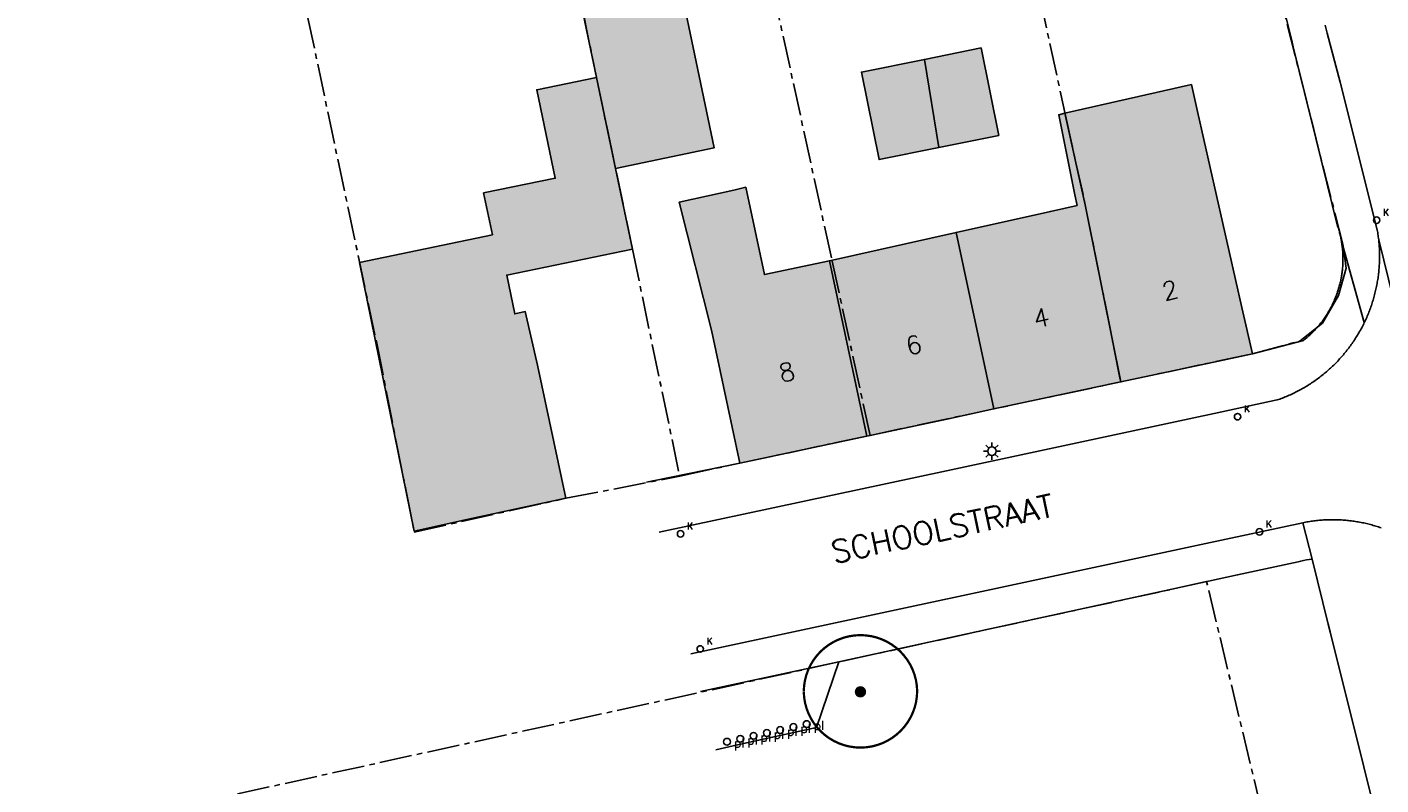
# Model space of a CAD drawing. Header units: metres. Extents: x 202952 to 203755, y 348879 to 349702.
# Tile 5 of 82: x 202981 to 203040, y 349404 to 349438. Entities that reach past the tile are written whole.
import ezdxf
from ezdxf.enums import TextEntityAlignment as Align

# ---------------------------------------------------------------- set-up
doc = ezdxf.new("R2010")
doc.units = ezdxf.units.M
doc.linetypes.add('1-200 CENTER', pattern=[4.28625, 2.8575, -0.47625, 0.47625, -0.47625])
for name, color, linetype in [('PH-BEST-BEBOUWING', 1, 'Continuous'), ('PH-BEST-BEBOUWING-ARCERING', 254, 'Continuous'), ('PH-BEST-HUISNUMMER', 7, 'Continuous'), ('PH-BEST-KADASTRALE-GRENS', 240, '1-200 CENTER'), ('PH-BEST-KOLK', 8, 'Continuous'), ('PH-BEST-LICHTMAST-HANDHAVENB', 6, 'Continuous'), ('PH-BEST-PAAL', 6, 'Continuous'), ('PH-BEST-STRAATNAAM-MAATVOERING', 7, 'Continuous'), ('PH-BEST-WEGDEEL', 253, 'Continuous'), ('PH-INM-BOOM-HANDHAVEN', 96, 'Continuous')]:
    doc.layers.add(name, color=color, linetype=linetype)
doc.styles.add('RDL_MAATVOERING', font='romans.shx')
doc.styles.add('ROMANS', font='romans.shx')

# ---------------------------------------------------------------- blocks, each defined once
blk = doc.blocks.new('*U18')
blk.add_circle((0, 0), 0.142)
at = {"ltscale": 0.05, "style": 'ROMANS'}
blk.add_text('K', height=0.3, dxfattribs=at).set_placement((0.277, 0.195))
blk = doc.blocks.new('Afzetpaal')
blk.add_circle((0, 0), 0.15)
at = {"style": 'RDL_MAATVOERING'}
blk.add_text('pl', height=0.4, dxfattribs=at).set_placement((0.302, -0.254))
blk = doc.blocks.new('Lichtmast 2')
at = {"flags": 128}
for points in [[(-0.5, 0), (-0.25, 0)], [(-0.354, 0.354), (-0.177, 0.177)], [(0, 0.25), (0, 0.5)], [(0.177, 0.177), (0.354, 0.354)], [(0.25, 0), (0.5, 0)], [(-0.354, -0.354), (-0.177, -0.177)], [(0, -0.5), (0, -0.25)], [(0.177, -0.177), (0.354, -0.354)]]:
    blk.add_lwpolyline(points, dxfattribs=at)
blk.add_circle((0, 0), 0.25)
blk = doc.blocks.new('*U15')
at = {"const_width": 0.1}
blk.add_lwpolyline([(-2.5, 0.004, 0.990403), (2.5, 0.03, 0.990403), (-2.5, 0.018)], format="xyb", dxfattribs=at)
at = {"linetype": 'Continuous', "const_width": 0.25}
blk.add_lwpolyline([(-0.125, 0, 1), (0.125, 0, 1)], format="xyb", close=True, dxfattribs=at)

msp = doc.modelspace()

# ---------------------------------------------------------------- hatches: boundary and pattern name
at = {"layer": 'PH-BEST-BEBOUWING-ARCERING'}
for points in [[(203006.557, 349431.681), (203005.714, 349435.704), (203004.244, 349442.724), (203008.591, 349443.635), (203010.904, 349432.592)], [(203020.174, 349436.496), (203022.678, 349437.002), (203023.456, 349433.147), (203020.818, 349432.615)], [(203020.818, 349432.615), (203018.179, 349432.082), (203017.401, 349435.936), (203020.174, 349436.496)], [(202995.27, 349427.533), (203001.123, 349428.764), (203000.737, 349430.61), (203003.894, 349431.259), (203003.077, 349435.163), (203005.714, 349435.704), (203006.557, 349431.681), (203007.301, 349428.127), (203001.759, 349426.986), (203002.111, 349425.276), (203002.571, 349425.373), (203003.11, 349423.01), (203004.37, 349417.14), (203000, 349416.199), (202997.667, 349415.697)], [(203026.375, 349434.122), (203031.95, 349435.39), (203032.221, 349434.194), (203034.178, 349425.551), (203034.64, 349423.51), (203033.147, 349423.192), (203028.84, 349422.273), (203027.272, 349430.088)], [(203021.577, 349428.866), (203025.731, 349429.794), (203026.909, 349430.057), (203026.814, 349430.528), (203026.1, 349434.06), (203026.375, 349434.122), (203027.272, 349430.088), (203028.84, 349422.273), (203023.24, 349421.079)], [(203010.79, 349424.56), (203009.364, 349430.204), (203011.775, 349430.734), (203012.297, 349430.862), (203013.119, 349427.005), (203015.991, 349427.617), (203017.639, 349419.884), (203012.04, 349418.69), (203011.701, 349420.282)], [(203015.991, 349427.617), (203021.577, 349428.866), (203023.24, 349421.079), (203021.241, 349420.652), (203017.639, 349419.884)]]:
    msp.add_hatch(color=256, dxfattribs=at).paths.add_polyline_path(points)

# ---------------------------------------------------------------- linework, layer by layer
at = {"layer": 'PH-BEST-BEBOUWING'}
for points in [[(203006.557, 349431.681), (203005.714, 349435.704), (203004.244, 349442.724), (203008.591, 349443.635), (203010.904, 349432.592), (203006.557, 349431.681)], [(203020.174, 349436.496), (203022.678, 349437.002), (203023.456, 349433.147), (203020.818, 349432.615), (203020.174, 349436.496)], [(203020.818, 349432.615), (203018.179, 349432.082), (203017.401, 349435.936), (203020.174, 349436.496), (203020.818, 349432.615)], [(202995.27, 349427.533), (203001.123, 349428.764), (203000.737, 349430.61), (203003.894, 349431.259), (203003.077, 349435.163), (203005.714, 349435.704), (203006.557, 349431.681), (203007.301, 349428.127), (203001.759, 349426.986), (203002.111, 349425.276), (203002.571, 349425.373), (203003.11, 349423.01), (203004.37, 349417.14), (203000, 349416.199), (202997.667, 349415.697), (202995.27, 349427.533)], [(203026.375, 349434.122), (203031.95, 349435.39), (203032.221, 349434.194), (203034.178, 349425.551), (203034.64, 349423.51), (203033.147, 349423.192), (203028.84, 349422.273), (203027.272, 349430.088), (203026.375, 349434.122)], [(203021.577, 349428.866), (203025.731, 349429.794), (203026.909, 349430.057), (203026.814, 349430.528), (203026.1, 349434.06), (203026.375, 349434.122), (203027.272, 349430.088), (203028.84, 349422.273), (203023.24, 349421.079), (203021.577, 349428.866)], [(203010.79, 349424.56), (203009.364, 349430.204), (203011.775, 349430.734), (203012.297, 349430.862), (203013.119, 349427.005), (203015.991, 349427.617), (203017.639, 349419.884), (203012.04, 349418.69), (203011.701, 349420.282), (203010.79, 349424.56)], [(203015.991, 349427.617), (203021.577, 349428.866), (203023.24, 349421.079), (203021.241, 349420.652), (203017.639, 349419.884), (203015.991, 349427.617)]]:
    msp.add_lwpolyline(points, close=True, dxfattribs=at)
at = {"layer": 'PH-BEST-KADASTRALE-GRENS', "ltscale": 0.5}
for p, q in [((203017.781, 349419.916), (203028.839, 349422.277)), ((203032.624, 349413.464), (203016.401, 349409.923)), ((203046.035, 349357.504), (203032.624, 349413.464))]:
    msp.add_line(p, q, dxfattribs=at)
for points in [[(203033.754, 349447.632), (203023.897, 349445.572), (203026.396, 349434.027), (203027.272, 349430.088), (203028.839, 349422.277)], [(203028.839, 349422.277), (203034.64, 349423.51), (203036.748, 349424.086), (203037.741, 349424.871), (203038.435, 349426.08), (203038.783, 349427.287), (203038.63, 349428.345), (203033.754, 349447.632)], [(203017.781, 349419.916), (203016.074, 349427.752), (203012.402, 349444.606)], [(203004.236, 349442.921), (203005.714, 349435.704), (203007.301, 349428.127), (203009.384, 349418.117)], [(202992.534, 349440.482), (202994.759, 349429.942), (202996.022, 349423.985), (202997.676, 349415.651)], [(203009.384, 349418.117), (203012.04, 349418.69), (203017.781, 349419.916)], [(202997.676, 349415.651), (203004.37, 349417.14), (203009.384, 349418.117)], [(203016.401, 349409.923), (202980.602, 349402.072), (202989.682, 349359.245)]]:
    msp.add_lwpolyline(points, dxfattribs=at)
at = {"layer": 'PH-BEST-WEGDEEL'}
for points in [[(203037.85, 349438.011), (203037.94, 349437.65), (203038.519, 349435.492), (203040.16, 349428.92), (203040.17, 349428.858), (203040.179, 349428.796), (203040.188, 349428.734), (203040.196, 349428.672), (203040.204, 349428.609), (203040.211, 349428.547), (203040.218, 349428.485), (203040.224, 349428.422), (203040.229, 349428.36), (203040.234, 349428.297), (203040.238, 349428.235), (203040.241, 349428.172), (203040.244, 349428.109), (203040.247, 349428.047), (203040.249, 349427.984), (203040.25, 349427.921), (203040.251, 349427.859), (203040.251, 349427.796), (203040.25, 349427.733), (203040.249, 349427.671), (203040.247, 349427.608), (203040.245, 349427.545), (203040.242, 349427.483), (203040.239, 349427.42), (203040.235, 349427.357), (203040.23, 349427.295), (203040.225, 349427.232), (203040.219, 349427.17), (203040.213, 349427.107), (203040.206, 349427.045), (203040.199, 349426.983), (203040.191, 349426.921), (203040.182, 349426.859), (203040.173, 349426.797), (203040.163, 349426.735), (203040.152, 349426.673), (203040.141, 349426.611), (203040.129, 349426.55), (203040.117, 349426.488), (203040.104, 349426.427), (203040.091, 349426.365), (203040.077, 349426.304), (203040.063, 349426.243), (203040.048, 349426.182), (203040.032, 349426.121), (203040.016, 349426.061), (203039.999, 349426), (203039.982, 349425.94), (203039.964, 349425.88), (203039.946, 349425.82), (203039.927, 349425.76), (203039.908, 349425.7), (203039.888, 349425.641), (203039.867, 349425.582), (203039.846, 349425.523), (203039.824, 349425.464), (203039.802, 349425.406), (203039.779, 349425.347), (203039.756, 349425.289), (203039.732, 349425.231), (203039.708, 349425.173), (203039.683, 349425.115), (203039.657, 349425.058), (203039.631, 349425.001), (203039.604, 349424.944), (203039.577, 349424.888), (203038.558, 349428.546), (203038.548, 349428.597), (203038.538, 349428.648), (203038.527, 349428.699), (203038.515, 349428.749), (203038.503, 349428.8), (203038.49, 349428.85), (203038.477, 349428.9), (203038.463, 349428.95), (203038.449, 349429), (203038.434, 349429.05), (203038.418, 349429.099), (203038.402, 349429.148), (203037.441, 349433.024), (203036.442, 349437.055), (203036.36, 349437.384), (203034.562, 349444.637)], [(203044.289, 349411.974), (203040.211, 349428.547), (203040.204, 349428.609), (203040.196, 349428.672), (203040.188, 349428.734), (203040.179, 349428.796), (203040.17, 349428.858), (203040.16, 349428.92), (203038.519, 349435.492), (203037.94, 349437.65), (203037.85, 349438.011)], [(203007.913, 349417.856), (203008.213, 349417.917), (203012.04, 349418.69), (203017.639, 349419.884), (203021.241, 349420.652), (203023.24, 349421.079), (203028.84, 349422.273), (203033.147, 349423.192), (203034.64, 349423.51), (203036.9, 349424.106), (203036.94, 349424.139), (203036.98, 349424.172), (203037.02, 349424.205), (203037.059, 349424.239), (203037.098, 349424.273), (203037.137, 349424.307), (203037.175, 349424.342), (203037.213, 349424.378), (203037.251, 349424.414), (203037.288, 349424.451), (203037.324, 349424.488), (203037.36, 349424.525), (203037.396, 349424.563), (203037.431, 349424.601), (203037.466, 349424.639), (203037.5, 349424.678), (203037.534, 349424.717), (203037.568, 349424.756), (203037.601, 349424.796), (203037.634, 349424.836), (203037.666, 349424.877), (203037.698, 349424.918), (203037.729, 349424.96), (203037.76, 349425.002), (203037.79, 349425.044), (203037.82, 349425.086), (203037.849, 349425.129), (203037.878, 349425.172), (203037.906, 349425.215), (203037.934, 349425.259), (203037.962, 349425.303), (203037.989, 349425.347), (203038.015, 349425.392), (203038.041, 349425.437), (203038.066, 349425.482), (203038.091, 349425.528), (203038.115, 349425.574), (203038.139, 349425.62), (203038.162, 349425.667), (203038.185, 349425.713), (203038.207, 349425.76), (203038.229, 349425.807), (203038.25, 349425.854), (203038.27, 349425.902), (203038.29, 349425.95), (203038.309, 349425.998), (203038.328, 349426.046), (203038.347, 349426.095), (203038.365, 349426.144), (203038.382, 349426.193), (203038.399, 349426.242), (203038.415, 349426.291), (203038.431, 349426.34), (203038.446, 349426.39), (203038.461, 349426.44), (203038.475, 349426.49), (203038.488, 349426.54), (203038.501, 349426.59), (203038.513, 349426.641), (203038.525, 349426.691), (203038.536, 349426.742), (203038.547, 349426.792), (203038.557, 349426.843), (203038.566, 349426.894), (203038.575, 349426.946), (203038.583, 349426.997), (203038.591, 349427.048), (203038.598, 349427.1), (203038.604, 349427.151), (203038.61, 349427.203), (203038.615, 349427.254), (203038.62, 349427.306), (203038.624, 349427.358), (203038.628, 349427.409), (203038.631, 349427.461), (203038.633, 349427.513), (203038.635, 349427.565), (203038.636, 349427.617), (203038.637, 349427.669), (203038.637, 349427.721), (203038.637, 349427.773), (203038.636, 349427.825), (203038.634, 349427.876), (203038.631, 349427.928), (203038.628, 349427.98), (203038.625, 349428.031), (203038.621, 349428.083), (203038.616, 349428.135), (203038.611, 349428.186), (203038.605, 349428.238), (203038.599, 349428.289), (203038.592, 349428.341), (203038.584, 349428.392), (203038.576, 349428.443), (203038.567, 349428.495), (203038.558, 349428.546), (203039.577, 349424.888), (203039.55, 349424.832), (203039.522, 349424.776), (203039.493, 349424.72), (203039.464, 349424.664), (203039.434, 349424.609), (203039.403, 349424.554), (203039.373, 349424.499), (203039.342, 349424.445), (203039.31, 349424.391), (203039.278, 349424.337), (203039.245, 349424.284), (203039.211, 349424.231), (203039.178, 349424.178), (203039.144, 349424.125), (203039.109, 349424.073), (203039.074, 349424.021), (203039.038, 349423.969), (203039.002, 349423.918), (203038.965, 349423.867), (203038.928, 349423.817), (203038.89, 349423.767), (203038.852, 349423.717), (203038.814, 349423.667), (203038.775, 349423.618), (203038.735, 349423.569), (203038.695, 349423.521), (203038.655, 349423.473), (203038.614, 349423.426), (203038.573, 349423.379), (203038.531, 349423.332), (203038.489, 349423.286), (203038.447, 349423.24), (203038.404, 349423.194), (203038.36, 349423.149), (203038.316, 349423.104), (203038.272, 349423.059), (203038.227, 349423.015), (203038.182, 349422.971), (203038.137, 349422.928), (203038.091, 349422.885), (203038.045, 349422.843), (203037.998, 349422.801), (203037.951, 349422.76), (203037.904, 349422.719), (203037.856, 349422.678), (203037.808, 349422.638), (203037.759, 349422.598), (203037.71, 349422.559), (203037.661, 349422.52), (203037.611, 349422.482), (203037.561, 349422.444), (203037.511, 349422.407), (203037.46, 349422.37), (203037.409, 349422.333), (203037.358, 349422.297), (203037.306, 349422.262), (203037.254, 349422.227), (203037.201, 349422.192), (203037.148, 349422.158), (203037.095, 349422.125), (203037.042, 349422.092), (203036.988, 349422.06), (203036.934, 349422.028), (203036.88, 349421.997), (203036.826, 349421.966), (203036.771, 349421.935), (203036.716, 349421.905), (203036.661, 349421.875), (203036.605, 349421.846), (203036.549, 349421.818), (203036.493, 349421.79), (203036.436, 349421.763), (203036.38, 349421.736), (203036.323, 349421.71), (203036.266, 349421.684), (203036.209, 349421.659), (203036.151, 349421.634), (203036.093, 349421.61), (203036.035, 349421.586), (203035.977, 349421.563), (203035.918, 349421.54), (203035.859, 349421.518), (203035.8, 349421.497), (203035.741, 349421.476), (203032.952, 349420.88), (203032.054, 349420.688), (203021.153, 349418.358), (203008.485, 349415.649)], [(203008.485, 349415.649), (203021.153, 349418.358), (203032.054, 349420.688), (203032.952, 349420.88), (203035.741, 349421.476), (203035.8, 349421.497), (203035.859, 349421.518), (203035.918, 349421.54), (203035.977, 349421.563), (203036.035, 349421.586), (203036.093, 349421.61), (203036.151, 349421.634), (203036.209, 349421.659), (203036.266, 349421.684), (203036.323, 349421.71), (203036.38, 349421.736), (203036.436, 349421.763), (203036.493, 349421.79), (203036.549, 349421.818), (203036.605, 349421.846), (203036.661, 349421.875), (203036.716, 349421.905), (203036.771, 349421.935), (203036.826, 349421.966), (203036.88, 349421.997), (203036.934, 349422.028), (203036.988, 349422.06), (203037.042, 349422.092), (203037.095, 349422.125), (203037.148, 349422.158), (203037.201, 349422.192), (203037.254, 349422.227), (203037.306, 349422.262), (203037.358, 349422.297), (203037.409, 349422.333), (203037.46, 349422.37), (203037.511, 349422.407), (203037.561, 349422.444), (203037.611, 349422.482), (203037.661, 349422.52), (203037.71, 349422.559), (203037.759, 349422.598), (203037.808, 349422.638), (203037.856, 349422.678), (203037.904, 349422.719), (203037.951, 349422.76), (203037.998, 349422.801), (203038.045, 349422.843), (203038.091, 349422.885), (203038.137, 349422.928), (203038.182, 349422.971), (203038.227, 349423.015), (203038.272, 349423.059), (203038.316, 349423.104), (203038.36, 349423.149), (203038.404, 349423.194), (203038.447, 349423.24), (203038.489, 349423.286), (203038.531, 349423.332), (203038.573, 349423.379), (203038.614, 349423.426), (203038.655, 349423.473), (203038.695, 349423.521), (203038.735, 349423.569), (203038.775, 349423.618), (203038.814, 349423.667), (203038.852, 349423.717), (203038.89, 349423.767), (203038.928, 349423.817), (203038.965, 349423.867), (203039.002, 349423.918), (203039.038, 349423.969), (203039.074, 349424.021), (203039.109, 349424.073), (203039.144, 349424.125), (203039.178, 349424.178), (203039.211, 349424.231), (203039.245, 349424.284), (203039.278, 349424.337), (203039.31, 349424.391), (203039.342, 349424.445), (203039.373, 349424.499), (203039.403, 349424.554), (203039.434, 349424.609), (203039.464, 349424.664), (203039.493, 349424.72), (203039.522, 349424.776), (203039.55, 349424.832), (203039.577, 349424.888), (203039.604, 349424.944), (203039.631, 349425.001), (203039.657, 349425.058), (203039.683, 349425.115), (203039.708, 349425.173), (203039.732, 349425.231), (203039.756, 349425.289), (203039.779, 349425.347), (203039.802, 349425.406), (203039.824, 349425.464), (203039.846, 349425.523), (203039.867, 349425.582), (203039.888, 349425.641), (203039.908, 349425.7), (203039.927, 349425.76), (203039.946, 349425.82), (203039.964, 349425.88), (203039.982, 349425.94), (203039.999, 349426), (203040.016, 349426.061), (203040.032, 349426.121), (203040.048, 349426.182), (203040.063, 349426.243), (203040.077, 349426.304), (203040.091, 349426.365), (203040.104, 349426.427), (203040.117, 349426.488), (203040.129, 349426.55), (203040.141, 349426.611), (203040.152, 349426.673), (203040.163, 349426.735), (203040.173, 349426.797), (203040.182, 349426.859), (203040.191, 349426.921), (203040.199, 349426.983), (203040.206, 349427.045), (203040.213, 349427.107), (203040.219, 349427.17), (203040.225, 349427.232), (203040.23, 349427.295), (203040.235, 349427.357), (203040.239, 349427.42), (203040.242, 349427.483), (203040.245, 349427.545), (203040.247, 349427.608), (203040.249, 349427.671), (203040.25, 349427.733), (203040.251, 349427.796), (203040.251, 349427.859), (203040.25, 349427.921), (203040.249, 349427.984), (203040.247, 349428.047), (203040.244, 349428.109), (203040.241, 349428.172), (203040.238, 349428.235), (203040.234, 349428.297), (203040.229, 349428.36), (203040.224, 349428.422), (203040.218, 349428.485), (203040.211, 349428.547), (203044.289, 349411.974)], [(203040.322, 349415.836), (203040.264, 349415.856), (203040.206, 349415.875), (203040.147, 349415.894), (203040.088, 349415.912), (203040.029, 349415.93), (203039.97, 349415.947), (203039.911, 349415.964), (203039.851, 349415.98), (203039.792, 349415.995), (203039.732, 349416.01), (203039.673, 349416.024), (203039.613, 349416.038), (203039.553, 349416.051), (203039.492, 349416.063), (203039.432, 349416.075), (203039.371, 349416.087), (203039.311, 349416.098), (203039.25, 349416.108), (203039.189, 349416.118), (203039.129, 349416.127), (203039.068, 349416.136), (203039.007, 349416.144), (203038.946, 349416.151), (203038.885, 349416.158), (203038.824, 349416.164), (203038.763, 349416.17), (203038.702, 349416.175), (203038.641, 349416.18), (203038.579, 349416.184), (203038.518, 349416.187), (203038.456, 349416.19), (203038.395, 349416.192), (203038.333, 349416.194), (203038.272, 349416.195), (203038.21, 349416.196), (203038.149, 349416.196), (203038.088, 349416.195), (203038.026, 349416.194), (203037.965, 349416.192), (203037.903, 349416.19), (203037.842, 349416.187), (203037.78, 349416.184), (203037.719, 349416.18), (203037.657, 349416.175), (203037.596, 349416.17), (203037.535, 349416.164), (203037.474, 349416.157), (203037.413, 349416.15), (203037.352, 349416.142), (203037.291, 349416.134), (203037.23, 349416.126), (203037.169, 349416.117), (203037.109, 349416.107), (203037.048, 349416.097), (203036.988, 349416.086), (203036.927, 349416.074), (203036.867, 349416.062), (203032.584, 349415.144), (203009.879, 349410.275)], [(203009.879, 349410.275), (203032.584, 349415.144), (203036.867, 349416.062), (203037.272, 349414.456), (203037.148, 349414.439), (203037.024, 349414.419), (203036.9, 349414.397), (203036.777, 349414.371), (203036.655, 349414.343), (203033.99, 349413.761), (203016.4, 349409.923), (203010.308, 349408.618)], [(203049.929, 349363.676), (203038.07, 349411.252), (203037.987, 349411.586), (203037.272, 349414.456), (203037.272, 349414.456), (203036.867, 349416.062), (203036.927, 349416.074), (203036.988, 349416.086), (203037.048, 349416.097), (203037.109, 349416.107), (203037.169, 349416.117), (203037.23, 349416.126), (203037.291, 349416.134), (203037.352, 349416.142), (203037.413, 349416.15), (203037.474, 349416.157), (203037.535, 349416.164), (203037.596, 349416.17), (203037.657, 349416.175), (203037.719, 349416.18), (203037.78, 349416.184), (203037.842, 349416.187), (203037.903, 349416.19), (203037.965, 349416.192), (203038.026, 349416.194), (203038.088, 349416.195), (203038.149, 349416.196), (203038.21, 349416.196), (203038.272, 349416.195), (203038.333, 349416.194), (203038.395, 349416.192), (203038.456, 349416.19), (203038.518, 349416.187), (203038.579, 349416.184), (203038.641, 349416.18), (203038.702, 349416.175), (203038.763, 349416.17), (203038.824, 349416.164), (203038.885, 349416.158), (203038.946, 349416.151), (203039.007, 349416.144), (203039.068, 349416.136), (203039.129, 349416.127), (203039.189, 349416.118), (203039.25, 349416.108), (203039.311, 349416.098), (203039.371, 349416.087), (203039.432, 349416.075), (203039.492, 349416.063), (203039.553, 349416.051), (203039.613, 349416.038), (203039.673, 349416.024), (203039.732, 349416.01), (203039.792, 349415.995), (203039.851, 349415.98), (203039.911, 349415.964), (203039.97, 349415.947), (203040.029, 349415.93), (203040.088, 349415.912), (203040.147, 349415.894), (203040.206, 349415.875), (203040.264, 349415.856), (203040.322, 349415.836)], [(203010.308, 349408.618), (203016.4, 349409.923), (203015.423, 349407.032), (203011.935, 349406.261), (203010.974, 349406.049)]]:
    msp.add_lwpolyline(points, dxfattribs=at)

# ---------------------------------------------------------------- block references
at = {"layer": 'PH-BEST-KOLK'}
for p in [(203040.123, 349429.409), (203033.989, 349420.739), (203009.423, 349415.573), (203034.956, 349415.66), (203010.292, 349410.495)]:
    msp.add_blockref('*U18', p, dxfattribs=at)
at = {"layer": 'PH-BEST-LICHTMAST-HANDHAVENB', "xscale": 0.75, "yscale": 0.75, "zscale": 0.75}
msp.add_blockref('Lichtmast 2', (203023.157, 349419.219), dxfattribs=at)
at = {"layer": 'PH-BEST-PAAL'}
for p in [(203013.815, 349406.921), (203014.401, 349407.05), (203014.986, 349407.18), (203011.471, 349406.403), (203012.057, 349406.532), (203012.643, 349406.662), (203013.229, 349406.791)]:
    msp.add_blockref('Afzetpaal', p, dxfattribs=at)
at = {"layer": 'PH-INM-BOOM-HANDHAVEN'}
msp.add_blockref('*U15', (203017.357, 349408.604), dxfattribs=at)
msp.add_blockref('*U15', (203017.357, 349408.604), dxfattribs=at)

# ---------------------------------------------------------------- texts
at = {"layer": 'PH-BEST-HUISNUMMER', "style": 'ROMANS'}
for s, p in [('2', (203031.009, 349426.315)), ('4', (203025.33, 349425.103)), ('6', (203019.709, 349423.904)), ('8', (203014.11, 349422.71))]:
    msp.add_text(s, height=0.8, rotation=13.5, dxfattribs=at).set_placement(p, align=Align.MIDDLE_CENTER)
at = {"layer": 'PH-BEST-STRAATNAAM-MAATVOERING', "style": 'ROMANS'}
msp.add_text('SCHOOLSTRAAT', height=1, rotation=12.10436, dxfattribs=at).set_placement((203020.973, 349415.794), align=Align.MIDDLE_CENTER)

doc.saveas('drawing.dxf')
